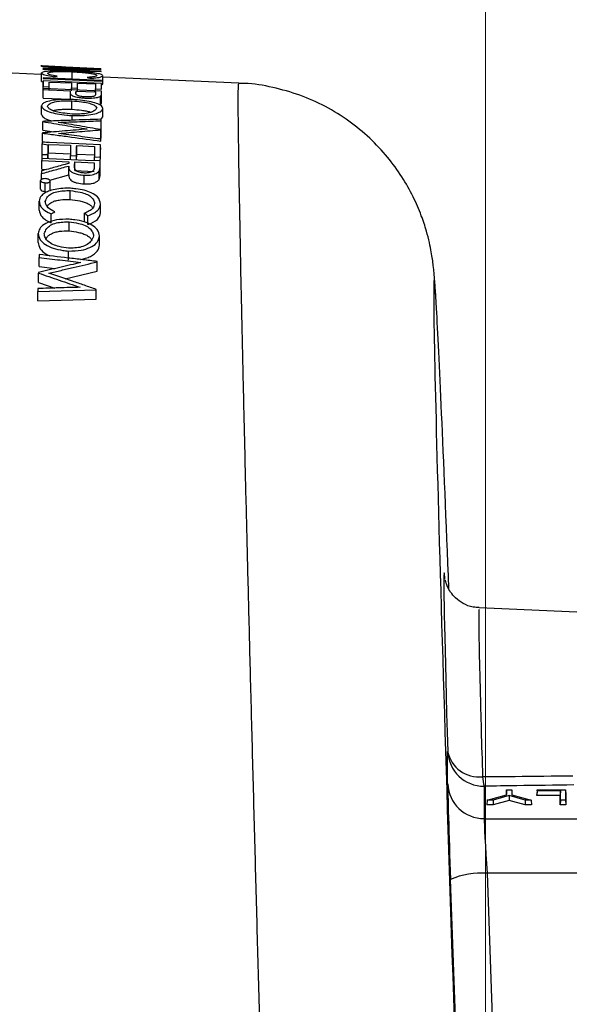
# Model space of a CAD drawing. Header units: inches. Extents: x 0.6 to 16.3, y 0.2 to 11.5.
# Tile 13 of 30: x 12.85 to 13.414, y 6.273 to 7.284. Entities that reach past the tile are written whole.
import ezdxf

# ---------------------------------------------------------------- set-up
doc = ezdxf.new("R2010")
doc.units = ezdxf.units.IN
doc.header["$MEASUREMENT"] = 0
doc.styles.add('SLDTEXTSTYLE0', font='TXT', dxfattribs={"width": 0.75})
doc.dimstyles.new('SLDDIMSTYLE3', dxfattribs={"dimtxt": 0.137795, "dimasz": 0.14, "dimexe": 0, "dimexo": 0.0625, "dimgap": 0.034449, "dimtad": 0, "dimdec": 1, "dimlfac": 2, "dimrnd": 1e-09, "dimzin": 12, "dimdsep": 46, "dimtxsty": 'SLDTEXTSTYLE0', "dimblk1": 'CLOSED', "dimblk2": 'CLOSED', "dimsah": 1, "dimcen": 0.09, "dimadec": 0, "dimazin": 3, "dimtfac": 1, "dimtdec": 1, "dimtofl": 0, "dimtmove": 0, "dimatfit": 3, "dimldrblk": 'CLOSED', "dimfxl": 0, "dimfrac": 2, "dimtolj": 1, "dimtzin": 12, "dimarcsym": 0})

# ---------------------------------------------------------------- blocks, each defined once
blk = doc.blocks.new('_Closed')
at = {"color": 0, "linetype": 'ByBlock', "lineweight": -2}
for p, q in [((-1, 0.166667), (0, 0)), ((-1, 0.166667), (-1, -0.166667)), ((0, 0), (-1, -0.166667)), ((0, 0), (-1, 0))]:
    blk.add_line(p, q, dxfattribs=at)
blk = doc.blocks.new('_D_9')
at = {"color": 7, "linetype": 'Continuous', "lineweight": 0}
for p, q in [((11.2277, 8.7373), (11.1858, 8.7373)), ((11.1858, 8.7373), (11.1858, 8.5185)), ((11.5332, 8.7373), (11.5752, 8.7373)), ((11.5752, 8.7373), (11.5752, 8.5185)), ((10.0544, 6.3474), (10.0544, 8.5782)), ((14.3026, 5.8299), (14.3026, 8.5782)), ((10.0544, 8.5388), (11.0649, 8.5388)), ((14.3026, 8.5388), (11.696, 8.5388)), ((11.1858, 8.5185), (11.2277, 8.5185)), ((11.5752, 8.5185), (11.5332, 8.5185))]:
    blk.add_line(p, q, dxfattribs=at)
at = {"color": 7, "linetype": 'Continuous', "lineweight": 18, "xscale": 0.14, "yscale": 0.14, "rotation": 180.0000000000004}
blk.add_blockref('_Closed', (10.0544, 8.5388, -0.2228), dxfattribs=at)
at = {"color": 7, "linetype": 'Continuous', "lineweight": 18, "xscale": 0.14, "yscale": 0.14}
blk.add_blockref('_Closed', (14.3026, 8.5388, -0.2228), dxfattribs=at)
at = {"color": 7, "linetype": 'Continuous', "lineweight": 18, "char_height": 0.1378, "attachment_point": 1, "style": 'SLDTEXTSTYLE0'}
for s, insert in [('216', (11.2277, 8.6962)), ('8.5', (11.2532, 8.49))]:
    blk.add_mtext(s, dxfattribs=dict(at, insert=insert))
blk = doc.blocks.new('_D_11')
at = {"color": 7, "linetype": 'Continuous', "lineweight": 0}
for p, q in [((12.5758, 7.9734), (12.5338, 7.9734)), ((12.5338, 7.9734), (12.5338, 7.7546)), ((12.7794, 7.9734), (12.8214, 7.9734)), ((12.8214, 7.9734), (12.8214, 7.7546)), ((12.1654, 7.4566), (12.1654, 7.8143)), ((13.3284, 5.9614), (13.3284, 7.8143)), ((12.1654, 7.7749), (12.413, 7.7749)), ((13.3284, 7.7749), (12.9423, 7.7749)), ((12.5338, 7.7546), (12.5758, 7.7546)), ((12.8214, 7.7546), (12.7794, 7.7546))]:
    blk.add_line(p, q, dxfattribs=at)
at = {"color": 7, "linetype": 'Continuous', "lineweight": 18, "xscale": 0.14, "yscale": 0.14, "rotation": 180.0000000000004}
blk.add_blockref('_Closed', (12.1654, 7.7749, -0.2228), dxfattribs=at)
at = {"color": 7, "linetype": 'Continuous', "lineweight": 18, "xscale": 0.14, "yscale": 0.14}
blk.add_blockref('_Closed', (13.3284, 7.7749, -0.2228), dxfattribs=at)
at = {"color": 7, "linetype": 'Continuous', "lineweight": 18, "char_height": 0.1378, "attachment_point": 1, "style": 'SLDTEXTSTYLE0'}
for s, insert in [('59', (12.5758, 7.9322)), ('2.3', (12.5503, 7.7261))]:
    blk.add_mtext(s, dxfattribs=dict(at, insert=insert))

msp = doc.modelspace()

# ---------------------------------------------------------------- linework, layer by layer
at = {"color": 7, "linetype": 'Continuous', "lineweight": 25}
for p, q in [((12.873, 7.2365), (12.8716, 7.2365)), ((12.8792, 7.2362), (12.873, 7.2365)), ((12.897, 7.2352), (12.9332, 7.2336)), ((12.8971, 7.2354), (12.933, 7.2338)), ((12.9332, 7.2337), (12.8973, 7.2353)), ((12.8716, 7.2278), (12.8141, 7.2303)), ((12.8722, 7.2206), (12.8722, 7.2293)), ((12.9338, 7.2217), (12.8739, 7.2243)), ((12.8739, 7.2235), (12.9338, 7.221)), ((12.9036, 7.2219), (12.9036, 7.2306)), ((12.9353, 7.2179), (12.9353, 7.2265)), ((13.0749, 7.2189), (12.9353, 7.225)), ((12.8722, 7.2206), (12.8739, 7.2197)), ((12.8739, 7.2126), (12.8739, 7.2212)), ((12.9338, 7.2186), (12.8739, 7.2212)), ((12.8739, 7.2157), (12.8739, 7.2149)), ((12.8739, 7.2153), (12.88, 7.215)), ((12.9338, 7.2106), (12.8739, 7.2132)), ((12.8739, 7.2122), (12.9015, 7.211)), ((12.8739, 7.2035), (12.8739, 7.2122)), ((12.88, 7.22), (12.9031, 7.2191)), ((12.88, 7.2114), (12.88, 7.22)), ((12.9031, 7.214), (12.9092, 7.2138)), ((12.9031, 7.211), (12.9031, 7.214)), ((12.9092, 7.2188), (12.9277, 7.218)), ((12.9092, 7.2102), (12.9092, 7.2188)), ((12.9277, 7.213), (12.9338, 7.2127)), ((12.9277, 7.2094), (12.9277, 7.213)), ((12.9338, 7.2172), (12.9353, 7.2179)), ((12.8739, 7.2035), (12.9015, 7.2023)), ((12.9015, 7.2098), (12.9015, 7.202)), ((12.9077, 7.2107), (12.9277, 7.2098)), ((12.9077, 7.2082), (12.9077, 7.2107)), ((12.9329, 7.1968), (12.9329, 7.2054)), ((12.9338, 7.202), (12.9338, 7.2106)), ((12.9338, 7.1996), (12.9338, 7.2083)), ((12.9338, 7.1996), (12.9338, 7.202)), ((12.8722, 7.1868), (12.8722, 7.1955)), ((12.9035, 7.1921), (12.9035, 7.2007)), ((12.9352, 7.1842), (12.9352, 7.1929)), ((12.9036, 7.1808), (12.9036, 7.1856)), ((12.9332, 7.1815), (12.9352, 7.1842)), ((12.8734, 7.1707), (12.8734, 7.1794)), ((12.8734, 7.1707), (12.8848, 7.1688)), ((12.9306, 7.1714), (12.9334, 7.1715)), ((12.9332, 7.1622), (12.9332, 7.1709)), ((12.9333, 7.1624), (12.9333, 7.1711)), ((12.9334, 7.1715), (12.9334, 7.1802)), ((12.9334, 7.1715), (12.9335, 7.1731)), ((12.8732, 7.1588), (12.8732, 7.1675)), ((12.9301, 7.1619), (12.9332, 7.1622)), ((12.9332, 7.1622), (12.9333, 7.1624)), ((12.873, 7.1582), (12.8729, 7.1565)), ((12.8729, 7.1565), (12.8791, 7.1555)), ((12.8732, 7.1588), (12.8794, 7.1579)), ((12.8791, 7.156), (12.9021, 7.155)), ((12.8791, 7.1555), (12.8791, 7.156)), ((12.8791, 7.1472), (12.8791, 7.156)), ((12.9083, 7.1547), (12.9267, 7.1539)), ((12.9083, 7.1459), (12.9083, 7.1547)), ((12.9329, 7.1468), (12.9329, 7.1556)), ((12.933, 7.1506), (12.933, 7.1525)), ((12.8727, 7.1454), (12.8775, 7.1454)), ((12.8727, 7.1412), (12.8727, 7.1454)), ((12.8788, 7.1456), (12.8775, 7.1454)), ((12.8775, 7.1454), (12.8788, 7.1454)), ((12.8788, 7.1454), (12.8788, 7.1456)), ((12.8788, 7.1412), (12.8788, 7.1454)), ((12.8789, 7.1412), (12.8791, 7.1472)), ((12.8791, 7.1472), (12.9021, 7.1462)), ((12.9019, 7.1444), (12.908, 7.1441)), ((12.9019, 7.1402), (12.9019, 7.1444)), ((12.908, 7.1399), (12.908, 7.1441)), ((12.9081, 7.1399), (12.9083, 7.1459)), ((12.9083, 7.1459), (12.9267, 7.1451)), ((12.9265, 7.1433), (12.9326, 7.143)), ((12.9265, 7.1391), (12.9265, 7.1433)), ((12.9326, 7.1342), (12.9329, 7.1468)), ((12.8725, 7.1305), (12.8725, 7.1394)), ((12.8725, 7.1305), (12.877, 7.1303)), ((12.9001, 7.1248), (12.9001, 7.1337)), ((12.9063, 7.1379), (12.9263, 7.137)), ((12.9063, 7.129), (12.9063, 7.1379)), ((12.9324, 7.1252), (12.9324, 7.1341)), ((12.9325, 7.13), (12.9325, 7.1389)), ((12.8722, 7.1199), (12.8722, 7.1259)), ((12.8806, 7.1193), (12.9001, 7.1248)), ((12.9063, 7.129), (12.9263, 7.1281)), ((12.9161, 7.1153), (12.9161, 7.1242)), ((12.9314, 7.1197), (12.9314, 7.1286)), ((12.9324, 7.1252), (12.9325, 7.13)), ((12.8712, 7.1099), (12.8712, 7.1188)), ((12.8761, 7.1075), (12.8761, 7.1164)), ((12.8812, 7.1094), (12.8812, 7.1184)), ((12.9016, 7.0995), (12.9016, 7.1085)), ((12.8698, 7.0884), (12.8698, 7.0975)), ((12.9328, 7.0856), (12.9328, 7.0947)), ((12.882, 7.0753), (12.882, 7.0845)), ((12.9164, 7.0761), (12.9164, 7.0852)), ((12.9199, 7.0736), (12.9199, 7.0827)), ((12.9005, 7.0672), (12.9005, 7.0764)), ((12.8688, 7.0552), (12.8688, 7.0645)), ((12.9318, 7.0526), (12.9318, 7.0619)), ((12.8696, 7.0304), (12.8696, 7.0398)), ((12.8998, 7.037), (12.8998, 7.0464)), ((12.8696, 7.0304), (12.886, 7.0284)), ((12.9294, 7.0258), (12.9294, 7.0352)), ((12.9295, 7.0262), (12.9295, 7.0357)), ((12.8691, 7.0142), (12.8691, 7.0237)), ((12.8964, 7.018), (12.9294, 7.0258)), ((12.9294, 7.0258), (12.9295, 7.0262)), ((12.8691, 7.0142), (12.886, 7.0084)), ((12.8684, 7.0047), (12.9285, 7.0066)), ((12.8684, 6.9951), (12.8684, 7.0047)), ((12.9285, 6.9974), (12.9285, 7.007)), ((12.9285, 6.997), (12.9285, 7.0066)), ((12.8684, 6.9951), (12.9285, 6.997)), ((12.9285, 6.997), (12.9285, 6.9974)), ((13.5145, 6.6715), (13.3219, 6.6799)), ((13.2894, 6.499), (13.2894, 6.5324)), ((13.3269, 6.4967), (13.3269, 6.4633)), ((13.3301, 6.4824), (13.35, 6.4879)), ((13.3526, 6.487), (13.3361, 6.4824)), ((13.35, 6.493), (13.3498, 6.4881)), ((13.3498, 6.4879), (13.3498, 6.4881)), ((13.35, 6.4879), (13.35, 6.493)), ((13.35, 6.493), (13.3553, 6.493)), ((13.3526, 6.487), (13.3526, 6.482)), ((13.3692, 6.4824), (13.3526, 6.487)), ((13.3553, 6.493), (13.3553, 6.4879)), ((13.3553, 6.493), (13.3555, 6.4881)), ((13.3553, 6.4879), (13.3752, 6.4824)), ((13.3555, 6.4881), (13.3555, 6.4879)), ((13.3813, 6.493), (13.3811, 6.4881)), ((13.3813, 6.492), (13.3811, 6.487)), ((13.3811, 6.487), (13.3811, 6.4881)), ((13.4051, 6.487), (13.3811, 6.487)), ((13.3813, 6.492), (13.3813, 6.493)), ((13.3813, 6.493), (13.4106, 6.493)), ((13.4053, 6.492), (13.3813, 6.492)), ((13.4053, 6.492), (13.4051, 6.487)), ((13.4051, 6.4774), (13.4051, 6.487)), ((13.4053, 6.4824), (13.4053, 6.492)), ((13.4106, 6.493), (13.4106, 6.4824)), ((13.4106, 6.493), (13.4107, 6.4881)), ((13.4107, 6.4881), (13.4107, 6.4774)), ((13.3301, 6.4824), (13.3298, 6.4774)), ((13.3362, 6.4774), (13.3298, 6.4774)), ((13.3361, 6.4824), (13.3301, 6.4824)), ((13.3361, 6.4824), (13.3362, 6.4774)), ((13.3526, 6.482), (13.3362, 6.4774)), ((13.3691, 6.4774), (13.3526, 6.482)), ((13.3692, 6.4824), (13.3691, 6.4774)), ((13.3755, 6.4774), (13.3691, 6.4774)), ((13.3752, 6.4824), (13.3692, 6.4824)), ((13.3752, 6.4824), (13.3755, 6.4774)), ((13.4053, 6.4824), (13.4051, 6.4774)), ((13.4107, 6.4774), (13.4051, 6.4774)), ((13.4106, 6.4824), (13.4053, 6.4824)), ((13.4106, 6.4824), (13.4107, 6.4774)), ((13.3269, 6.4633), (14.0674, 6.4633)), ((13.3299, 6.4072), (13.3357, 6.2414)), ((14.0674, 6.4072), (13.3299, 6.4072)), ((13.2982, 6.235), (13.2924, 6.4008))]:
    msp.add_line(p, q, dxfattribs=at)
at = {"color": 7, "linetype": 'Continuous', "lineweight": 25, "flags": 128}
for points in [[(12.9333, 7.2332), (12.9183, 7.2338), (12.9033, 7.2345), (12.8884, 7.2351), (12.8734, 7.2358)], [(12.8734, 7.2356), (12.8852, 7.2351), (12.8969, 7.2346), (12.9087, 7.234), (12.9205, 7.2335)], [(12.8736, 7.2333), (12.8886, 7.2326), (12.9036, 7.232), (12.9186, 7.2313), (12.9336, 7.2307)], [(12.9335, 7.2311), (12.9217, 7.2316), (12.9099, 7.2321), (12.8982, 7.2326), (12.8864, 7.2331)], [(12.9329, 7.1556), (12.9179, 7.1562), (12.9029, 7.1569), (12.873, 7.1582)], [(12.9325, 7.1389), (12.9175, 7.1395), (12.9025, 7.1402), (12.8726, 7.1415)], [(12.8725, 7.1394), (12.8794, 7.1391), (12.8864, 7.1388), (12.9002, 7.1381)]]:
    msp.add_lwpolyline(points, dxfattribs=at)
at = {"color": 7, "linetype": 'Continuous', "lineweight": 25}
for centre, radius, start, end in [((13.3267, 6.5339), 0.0372, 182.4505, 270.4047), ((13.3217, 6.5392), 0.033, 192.0337, 276.2594), ((13.3669, 6.5084), 0.0417, 182.7059, 196.3335), ((13.3267, 6.5006), 0.0372, 182.4505, 270.4047), ((13.3233, 6.3333), 0.0742, 84.8983, 114.5728)]:
    msp.add_arc(centre, radius, start, end, dxfattribs=at)
at = {"color": 8, "linetype": 'Continuous', "lineweight": 25}
for centre, major_axis, start_param, end_param in [((13.3086, 6.0566), (-0.033, 0.9597), 6.037293, 6.492461), ((13.3089, 6.0476), (-0.023, 0.6684), 6.253059, 6.336504)]:
    msp.add_ellipse(centre, major_axis=major_axis, ratio=0.005984, start_param=start_param, end_param=end_param, dxfattribs=at)
at = {"color": 7, "linetype": 'Continuous', "lineweight": 25}
for centre, major_axis, ratio, start_param, end_param in [((13.3086, 6.0566), (-0.033, 0.9597), 0.005984, 0.209276, 1.752177), ((13.3086, 6.0566), (-0.033, 0.9597), 0.005984, 5.446232, 6.037293), ((13.3089, 6.0476), (-0.023, 0.6684), 0.005984, 6.143105, 6.253059), ((13.3089, 6.0476), (-0.023, 0.6684), 0.005984, 0.053318, 0.759306), ((13.2925, 6.4128), (-0.003, 0.0875), 0.005984, 0.172219, 1.708109), ((13.33, 6.4141), (-0.003, 0.05), 0.010447, 0.171796, 1.707686)]:
    msp.add_ellipse(centre, major_axis=major_axis, ratio=ratio, start_param=start_param, end_param=end_param, dxfattribs=at)
for points, knots in [([(12.8716, 7.2365), (12.8719, 7.2365), (12.8724, 7.2364), (12.8758, 7.2362), (12.8804, 7.236), (12.8877, 7.2356), (12.8936, 7.2353), (12.897, 7.2352)], [0, 0, 0, 0, 0.2138174, 0.3608374, 0.5069851, 0.7124923, 1, 1, 1, 1]), ([(12.8734, 7.2358), (12.8734, 7.2358), (12.8734, 7.2357), (12.8734, 7.2357), (12.8734, 7.2356), (12.8734, 7.2356)], [0, 0, 0, 0, 0.250036, 0.500071, 1, 1, 1, 1]), ([(12.9205, 7.2335), (12.9166, 7.2336), (12.9088, 7.2336), (12.8931, 7.2336), (12.8814, 7.2335), (12.8736, 7.2334)], [0, 0, 0, 0, 0.250021, 0.500042, 1, 1, 1, 1]), ([(12.8736, 7.2334), (12.8736, 7.2334), (12.8736, 7.2334), (12.8736, 7.2333), (12.8736, 7.2333), (12.8736, 7.2333)], [0, 0, 0, 0, 0.250019, 0.500037, 1, 1, 1, 1]), ([(12.8778, 7.2363), (12.878, 7.2363), (12.8784, 7.2363), (12.8812, 7.2361), (12.8847, 7.236), (12.8875, 7.2358), (12.8891, 7.2358)], [0, 0, 0, 0, 0.368063, 0.526608, 0.739943, 1, 1, 1, 1]), ([(12.888, 7.2357), (12.8865, 7.2358), (12.884, 7.2359), (12.8809, 7.236), (12.8788, 7.2362), (12.8782, 7.2362), (12.8778, 7.2363)], [0, 0, 0, 0, 0.269676, 0.456345, 0.644276, 1, 1, 1, 1]), ([(12.904, 7.231), (12.902, 7.2311), (12.8972, 7.2313), (12.8897, 7.2314), (12.885, 7.2313), (12.8826, 7.2313)], [0, 0, 0, 0, 0.253095, 0.62738, 1, 1, 1, 1]), ([(12.8864, 7.2331), (12.8903, 7.2332), (12.8981, 7.2333), (12.9138, 7.2333), (12.9255, 7.2332), (12.9333, 7.2331)], [0, 0, 0, 0, 0.250022, 0.500044, 1, 1, 1, 1]), ([(12.8973, 7.2353), (12.8965, 7.2353), (12.8949, 7.2354), (12.8918, 7.2355), (12.8895, 7.2356), (12.888, 7.2357)], [0, 0, 0, 0, 0.250298, 0.500656, 1, 1, 1, 1]), ([(12.8891, 7.2358), (12.8898, 7.2357), (12.8911, 7.2357), (12.8937, 7.2356), (12.8957, 7.2355), (12.8971, 7.2354)], [0, 0, 0, 0, 0.250081, 0.500178, 1, 1, 1, 1]), ([(12.9332, 7.2336), (12.9332, 7.2336), (12.9332, 7.2336), (12.9332, 7.2337), (12.9332, 7.2337), (12.9332, 7.2337)], [0, 0, 0, 0, 0.250045, 0.500091, 1, 1, 1, 1]), ([(12.9333, 7.2331), (12.9333, 7.2331), (12.9333, 7.2331), (12.9333, 7.2332), (12.9333, 7.2332), (12.9333, 7.2332)], [0, 0, 0, 0, 0.250036, 0.500072, 1, 1, 1, 1]), ([(12.8826, 7.2313), (12.8811, 7.2312), (12.8779, 7.231), (12.8731, 7.2305), (12.8726, 7.2297), (12.8722, 7.2293)], [0, 0, 0, 0, 0.253359, 0.508857, 1, 1, 1, 1]), ([(12.8722, 7.2293), (12.8725, 7.229), (12.8729, 7.2284), (12.8755, 7.2272), (12.8807, 7.2263), (12.8841, 7.2257), (12.8849, 7.2255)], [0, 0, 0, 0, 0.253642, 0.509703, 0.889714, 1, 1, 1, 1]), ([(12.8739, 7.2243), (12.8739, 7.2243), (12.8739, 7.2241), (12.8739, 7.2239), (12.8739, 7.2237), (12.8739, 7.2235)], [0, 0, 0, 0, 0.250002, 0.500004, 1, 1, 1, 1]), ([(12.8784, 7.229), (12.8789, 7.2293), (12.8799, 7.23), (12.8837, 7.2306), (12.8895, 7.2309), (12.8965, 7.2308), (12.9012, 7.2307), (12.9036, 7.2306)], [0, 0, 0, 0, 0.260228, 0.455232, 0.651554, 0.826774, 1, 1, 1, 1]), ([(12.8884, 7.226), (12.8856, 7.2265), (12.8813, 7.2272), (12.8792, 7.2283), (12.8787, 7.2287), (12.8784, 7.229)], [0, 0, 0, 0, 0.4860693, 0.7388453, 1, 1, 1, 1]), ([(12.8849, 7.2255), (12.8852, 7.2256), (12.8858, 7.2257), (12.887, 7.2258), (12.8878, 7.2259), (12.8884, 7.226)], [0, 0, 0, 0, 0.250014, 0.500028, 1, 1, 1, 1]), ([(12.9036, 7.2306), (12.9071, 7.2304), (12.913, 7.23), (12.9206, 7.2293), (12.9253, 7.2286), (12.9282, 7.2277), (12.9288, 7.2272), (12.9291, 7.2268)], [0, 0, 0, 0, 0.265238, 0.441686, 0.618989, 0.790998, 1, 1, 1, 1]), ([(12.9353, 7.2265), (12.9348, 7.227), (12.9341, 7.2279), (12.9274, 7.2292), (12.9193, 7.2301), (12.9108, 7.2307), (12.9058, 7.2309), (12.904, 7.231)], [0, 0, 0, 0, 0.268944, 0.483557, 0.698015, 0.891281, 1, 1, 1, 1]), ([(12.9291, 7.2268), (12.9288, 7.2264), (12.9283, 7.2257), (12.9236, 7.2251), (12.9207, 7.2248), (12.9192, 7.2247)], [0, 0, 0, 0, 0.4759855, 0.7331932, 1, 1, 1, 1]), ([(12.9192, 7.2247), (12.9195, 7.2246), (12.9201, 7.2245), (12.9213, 7.2242), (12.9222, 7.224), (12.9228, 7.2239)], [0, 0, 0, 0, 0.250011, 0.500021, 1, 1, 1, 1]), ([(12.9228, 7.2239), (12.9246, 7.2241), (12.9284, 7.2243), (12.9334, 7.2251), (12.9346, 7.2259), (12.9351, 7.2264), (12.9353, 7.2265)], [0, 0, 0, 0, 0.253704, 0.509902, 0.884601, 1, 1, 1, 1]), ([(12.9336, 7.2307), (12.9336, 7.2307), (12.9335, 7.2308), (12.9335, 7.2309), (12.9335, 7.231), (12.9335, 7.2311)], [0, 0, 0, 0, 0.25002, 0.50004, 1, 1, 1, 1]), ([(12.9338, 7.221), (12.9338, 7.221), (12.9338, 7.2212), (12.9338, 7.2214), (12.9338, 7.2216), (12.9338, 7.2217)], [0, 0, 0, 0, 0.250002, 0.500004, 1, 1, 1, 1]), ([(12.8739, 7.2212), (12.8739, 7.2207), (12.8739, 7.2198), (12.8739, 7.2179), (12.8739, 7.2163), (12.8739, 7.2153)], [0, 0, 0, 0, 0.250029, 0.500058, 1, 1, 1, 1]), ([(12.8739, 7.2132), (12.8739, 7.2131), (12.8739, 7.213), (12.8739, 7.2126), (12.8739, 7.2123), (12.8739, 7.2122)], [0, 0, 0, 0, 0.250002, 0.500004, 1, 1, 1, 1]), ([(12.88, 7.215), (12.88, 7.2155), (12.88, 7.2164), (12.88, 7.2181), (12.88, 7.2193), (12.88, 7.22)], [0, 0, 0, 0, 0.25002, 0.500041, 1, 1, 1, 1]), ([(12.9031, 7.2191), (12.9031, 7.2187), (12.9031, 7.2179), (12.9031, 7.2162), (12.9031, 7.2149), (12.9031, 7.214)], [0, 0, 0, 0, 0.25002, 0.500041, 1, 1, 1, 1]), ([(12.9092, 7.2138), (12.9092, 7.2142), (12.9092, 7.2151), (12.9092, 7.2168), (12.9092, 7.218), (12.9092, 7.2188)], [0, 0, 0, 0, 0.25002, 0.500041, 1, 1, 1, 1]), ([(12.9277, 7.218), (12.9277, 7.2176), (12.9277, 7.2168), (12.9277, 7.2152), (12.9277, 7.2139), (12.9277, 7.213)], [0, 0, 0, 0, 0.25002, 0.500041, 1, 1, 1, 1]), ([(12.9338, 7.2127), (12.9338, 7.2132), (12.9338, 7.2143), (12.9338, 7.2163), (12.9338, 7.2177), (12.9338, 7.2186)], [0, 0, 0, 0, 0.2500289, 0.5000578, 1, 1, 1, 1]), ([(13.2777, 6.9921), (13.2776, 6.9947), (13.277, 7.0039), (13.2764, 7.0134), (13.2756, 7.0229), (13.2749, 7.0301), (13.274, 7.0371), (13.2728, 7.0449), (13.2708, 7.0549), (13.2676, 7.0678), (13.2622, 7.0839), (13.2541, 7.1029), (13.2426, 7.1232), (13.2277, 7.1435), (13.2095, 7.1629), (13.1881, 7.1805), (13.164, 7.1954), (13.1377, 7.2071), (13.1098, 7.2149), (13.0886, 7.2187), (13.0768, 7.2186), (13.0749, 7.2185)], [0, 0, 0, 0, 0.056732, 0.201995, 0.288127, 0.343856, 0.380024, 0.408666, 0.436354, 0.465356, 0.501, 0.544761, 0.592642, 0.643789, 0.697951, 0.754169, 0.811681, 0.869991, 0.928791, 0.987882, 1, 1, 1, 1]), ([(12.9035, 7.202), (12.8992, 7.2021), (12.8914, 7.2022), (12.8819, 7.201), (12.8751, 7.1993), (12.8729, 7.1973), (12.8724, 7.196), (12.8722, 7.1955)], [0, 0, 0, 0, 0.256957, 0.472685, 0.68751, 0.892421, 1, 1, 1, 1]), ([(12.9015, 7.211), (12.9015, 7.2109), (12.9015, 7.2107), (12.9015, 7.2105), (12.9015, 7.2102), (12.9015, 7.2101)], [0, 0, 0, 0, 0.250002, 0.500005, 1, 1, 1, 1]), ([(12.9015, 7.2101), (12.9015, 7.2098), (12.9015, 7.2093), (12.9017, 7.2082), (12.9022, 7.2074), (12.9025, 7.2068)], [0, 0, 0, 0, 0.250169, 0.500403, 1, 1, 1, 1]), ([(12.9025, 7.2068), (12.9034, 7.2062), (12.9047, 7.2054), (12.909, 7.2044), (12.9132, 7.2039), (12.9162, 7.2036), (12.9177, 7.2035)], [0, 0, 0, 0, 0.380716, 0.546536, 0.789448, 1, 1, 1, 1]), ([(12.9352, 7.1929), (12.9347, 7.194), (12.9339, 7.1961), (12.9273, 7.1987), (12.9192, 7.2006), (12.9107, 7.2015), (12.9054, 7.2019), (12.9035, 7.202)], [0, 0, 0, 0, 0.260647, 0.469704, 0.678055, 0.88224, 1, 1, 1, 1]), ([(12.9075, 7.2085), (12.9076, 7.2087), (12.9076, 7.2091), (12.9076, 7.2098), (12.9077, 7.2103), (12.9077, 7.2107)], [0, 0, 0, 0, 0.250005, 0.50001, 1, 1, 1, 1]), ([(12.9177, 7.2047), (12.9163, 7.2048), (12.914, 7.205), (12.9112, 7.2055), (12.9093, 7.2061), (12.9074, 7.2071), (12.9075, 7.208), (12.9075, 7.2085)], [0, 0, 0, 0, 0.194784, 0.327024, 0.458464, 0.615719, 1, 1, 1, 1]), ([(12.9277, 7.2076), (12.9277, 7.2072), (12.9277, 7.2065), (12.9266, 7.2056), (12.9247, 7.205), (12.9221, 7.2047), (12.9196, 7.2047), (12.918, 7.2047), (12.9177, 7.2047)], [0, 0, 0, 0, 0.2839, 0.478584, 0.637293, 0.769514, 0.950084, 1, 1, 1, 1]), ([(12.9177, 7.2035), (12.9204, 7.2035), (12.9244, 7.2034), (12.9295, 7.2041), (12.9314, 7.2048), (12.9327, 7.2053), (12.9329, 7.2054)], [0, 0, 0, 0, 0.393724, 0.571209, 0.93062, 1, 1, 1, 1]), ([(12.9277, 7.2098), (12.9277, 7.2097), (12.9277, 7.2093), (12.9277, 7.2085), (12.9277, 7.208), (12.9277, 7.2076)], [0, 0, 0, 0, 0.2500053, 0.5000106, 1, 1, 1, 1]), ([(12.9329, 7.2054), (12.933, 7.2057), (12.9334, 7.2061), (12.9338, 7.2071), (12.9338, 7.2078), (12.9338, 7.2083)], [0, 0, 0, 0, 0.250217, 0.500518, 1, 1, 1, 1]), ([(12.9338, 7.2083), (12.9338, 7.2085), (12.9338, 7.2089), (12.9338, 7.2097), (12.9338, 7.2103), (12.9338, 7.2106)], [0, 0, 0, 0, 0.250005, 0.50001, 1, 1, 1, 1]), ([(12.8722, 7.1955), (12.8726, 7.1944), (12.8733, 7.1923), (12.8798, 7.1894), (12.8879, 7.1871), (12.8966, 7.1861), (12.9017, 7.1857), (12.9036, 7.1856)], [0, 0, 0, 0, 0.25358, 0.468771, 0.682958, 0.889179, 1, 1, 1, 1]), ([(12.8783, 7.1953), (12.879, 7.1962), (12.8802, 7.1977), (12.8843, 7.1995), (12.8902, 7.2005), (12.897, 7.2008), (12.9014, 7.2007), (12.9035, 7.2007)], [0, 0, 0, 0, 0.274025, 0.468253, 0.663554, 0.842149, 1, 1, 1, 1]), ([(12.9036, 7.1871), (12.9003, 7.1874), (12.8946, 7.188), (12.887, 7.1893), (12.8821, 7.1911), (12.8792, 7.1932), (12.8786, 7.1945), (12.8783, 7.1953)], [0, 0, 0, 0, 0.246109, 0.431084, 0.617369, 0.789136, 1, 1, 1, 1]), ([(12.8841, 7.1906), (12.8846, 7.1907), (12.886, 7.1912), (12.8892, 7.1917), (12.8952, 7.1922), (12.9002, 7.1921), (12.9035, 7.1921)], [0, 0, 0, 0, 0.109861, 0.334459, 0.556853, 1, 1, 1, 1]), ([(12.9035, 7.2007), (12.9069, 7.2004), (12.9127, 7.1999), (12.9203, 7.1986), (12.9253, 7.197), (12.9281, 7.1951), (12.9287, 7.1938), (12.929, 7.1931)], [0, 0, 0, 0, 0.253597, 0.440204, 0.62796, 0.804141, 1, 1, 1, 1]), ([(12.9035, 7.1921), (12.9068, 7.1918), (12.9118, 7.1913), (12.918, 7.1904), (12.9214, 7.1896), (12.9228, 7.1891), (12.9231, 7.1889)], [0, 0, 0, 0, 0.454831, 0.682183, 0.909447, 1, 1, 1, 1]), ([(12.929, 7.1931), (12.9283, 7.1922), (12.9271, 7.1906), (12.9229, 7.1886), (12.917, 7.1874), (12.9101, 7.187), (12.9057, 7.1871), (12.9036, 7.1871)], [0, 0, 0, 0, 0.2748428, 0.4698821, 0.66602, 0.8445651, 1, 1, 1, 1]), ([(12.9036, 7.1856), (12.9079, 7.1855), (12.9158, 7.1854), (12.9253, 7.1868), (12.9321, 7.1888), (12.9344, 7.1911), (12.935, 7.1924), (12.9352, 7.1929)], [0, 0, 0, 0, 0.256778, 0.468552, 0.67941, 0.883457, 1, 1, 1, 1]), ([(12.9329, 7.1968), (12.9332, 7.1973), (12.9338, 7.1982), (12.9338, 7.1992), (12.9338, 7.1996)], [0, 0, 0, 0, 0.500071, 1, 1, 1, 1]), ([(12.8722, 7.1868), (12.8725, 7.1857), (12.8731, 7.184), (12.8772, 7.1819), (12.8801, 7.1807), (12.8823, 7.1801), (12.8828, 7.18)], [0, 0, 0, 0, 0.461395, 0.692779, 0.924163, 1, 1, 1, 1]), ([(12.9335, 7.1818), (12.9235, 7.1815), (12.9084, 7.1809), (12.8884, 7.1802), (12.8784, 7.1798), (12.8734, 7.1796)], [0, 0, 0, 0, 0.499999, 0.75, 1, 1, 1, 1]), ([(12.9334, 7.1802), (12.9334, 7.1803), (12.9334, 7.1806), (12.9334, 7.1811), (12.9335, 7.1815), (12.9335, 7.1818)], [0, 0, 0, 0, 0.250031, 0.500062, 1, 1, 1, 1]), ([(12.9192, 7.1717), (12.9153, 7.1714), (12.9077, 7.1707), (12.8923, 7.1694), (12.8809, 7.1684), (12.8732, 7.1678)], [0, 0, 0, 0, 0.250002, 0.500005, 1, 1, 1, 1]), ([(12.8734, 7.1796), (12.8734, 7.1796), (12.8734, 7.1796), (12.8734, 7.1795), (12.8734, 7.1794), (12.8734, 7.1794)], [0, 0, 0, 0, 0.250035, 0.50007, 1, 1, 1, 1]), ([(12.8734, 7.1794), (12.8772, 7.1788), (12.8849, 7.1775), (12.9001, 7.1749), (12.9115, 7.173), (12.9192, 7.1717)], [0, 0, 0, 0, 0.25001, 0.500021, 1, 1, 1, 1]), ([(12.8894, 7.1785), (12.8931, 7.1787), (12.9004, 7.179), (12.9151, 7.1795), (12.9261, 7.1799), (12.9334, 7.1802)], [0, 0, 0, 0, 0.250012, 0.500025, 1, 1, 1, 1]), ([(12.9333, 7.1711), (12.9296, 7.1718), (12.9223, 7.173), (12.9077, 7.1755), (12.8967, 7.1773), (12.8894, 7.1785)], [0, 0, 0, 0, 0.25001, 0.50002, 1, 1, 1, 1]), ([(12.8895, 7.1672), (12.8931, 7.1675), (12.9004, 7.1681), (12.915, 7.1694), (12.926, 7.1703), (12.9332, 7.1709)], [0, 0, 0, 0, 0.250002, 0.500004, 1, 1, 1, 1]), ([(12.9332, 7.1709), (12.9332, 7.1709), (12.9332, 7.171), (12.9333, 7.171), (12.9333, 7.1711), (12.9333, 7.1711)], [0, 0, 0, 0, 0.250044, 0.500088, 1, 1, 1, 1]), ([(12.8732, 7.1678), (12.8732, 7.1677), (12.8732, 7.1677), (12.8732, 7.1676), (12.8732, 7.1676), (12.8732, 7.1675)], [0, 0, 0, 0, 0.250054, 0.500107, 1, 1, 1, 1]), ([(12.8732, 7.1675), (12.8782, 7.1668), (12.8881, 7.1655), (12.9081, 7.1628), (12.923, 7.1607), (12.933, 7.1594)], [0, 0, 0, 0, 0.250028, 0.500056, 1, 1, 1, 1]), ([(12.933, 7.1613), (12.9294, 7.1618), (12.9221, 7.1628), (12.9076, 7.1647), (12.8967, 7.1662), (12.8895, 7.1672)], [0, 0, 0, 0, 0.250022, 0.500045, 1, 1, 1, 1]), ([(12.933, 7.1594), (12.933, 7.1595), (12.933, 7.1598), (12.933, 7.1605), (12.933, 7.1609), (12.933, 7.1613)], [0, 0, 0, 0, 0.250064, 0.500127, 1, 1, 1, 1]), ([(12.8727, 7.1454), (12.8727, 7.1462), (12.8728, 7.1481), (12.8728, 7.1517), (12.8729, 7.1549), (12.8729, 7.1565)], [0, 0, 0, 0, 0.281883, 0.651715, 1, 1, 1, 1]), ([(12.8791, 7.1555), (12.879, 7.1536), (12.879, 7.1506), (12.8789, 7.1475), (12.8788, 7.1462), (12.8788, 7.1456)], [0, 0, 0, 0, 0.489896, 0.752729, 1, 1, 1, 1]), ([(12.9021, 7.155), (12.9021, 7.1541), (12.9021, 7.1524), (12.902, 7.1489), (12.9019, 7.1462), (12.9019, 7.1444)], [0, 0, 0, 0, 0.250104, 0.500209, 1, 1, 1, 1]), ([(12.908, 7.1441), (12.908, 7.145), (12.9081, 7.1468), (12.9082, 7.1504), (12.9082, 7.153), (12.9083, 7.1547)], [0, 0, 0, 0, 0.250105, 0.500209, 1, 1, 1, 1]), ([(12.9267, 7.1539), (12.9267, 7.153), (12.9267, 7.1513), (12.9266, 7.1478), (12.9265, 7.1451), (12.9265, 7.1433)], [0, 0, 0, 0, 0.250105, 0.500209, 1, 1, 1, 1]), ([(12.9326, 7.143), (12.9326, 7.1441), (12.9327, 7.1463), (12.9328, 7.1505), (12.9329, 7.1535), (12.9329, 7.1556)], [0, 0, 0, 0, 0.250111, 0.500223, 1, 1, 1, 1]), ([(12.8726, 7.1415), (12.8726, 7.1413), (12.8726, 7.141), (12.8725, 7.1402), (12.8725, 7.1397), (12.8725, 7.1394)], [0, 0, 0, 0, 0.250105, 0.50021, 1, 1, 1, 1]), ([(12.9001, 7.1364), (12.8978, 7.1358), (12.8932, 7.1345), (12.8839, 7.1319), (12.8769, 7.13), (12.8722, 7.1287)], [0, 0, 0, 0, 0.2500843, 0.5001685, 1, 1, 1, 1]), ([(12.8722, 7.1259), (12.8745, 7.1265), (12.8791, 7.1279), (12.8884, 7.1305), (12.8954, 7.1324), (12.9001, 7.1337)], [0, 0, 0, 0, 0.250038, 0.500077, 1, 1, 1, 1]), ([(12.9002, 7.1381), (12.9002, 7.138), (12.9002, 7.1377), (12.9002, 7.1371), (12.9001, 7.1367), (12.9001, 7.1364)], [0, 0, 0, 0, 0.250108, 0.500217, 1, 1, 1, 1]), ([(12.9001, 7.1337), (12.9001, 7.1326), (12.9002, 7.1307), (12.9022, 7.1281), (12.9054, 7.1262), (12.9102, 7.1248), (12.914, 7.1244), (12.9161, 7.1242)], [0, 0, 0, 0, 0.267682, 0.465439, 0.627688, 0.791053, 1, 1, 1, 1]), ([(12.9162, 7.1265), (12.9148, 7.1266), (12.9126, 7.1269), (12.9098, 7.1277), (12.9078, 7.1288), (12.906, 7.1308), (12.9061, 7.1324), (12.9061, 7.1335)], [0, 0, 0, 0, 0.189051, 0.317458, 0.445146, 0.634153, 1, 1, 1, 1]), ([(12.9061, 7.1335), (12.9061, 7.1339), (12.9062, 7.1346), (12.9062, 7.1361), (12.9063, 7.1372), (12.9063, 7.1379)], [0, 0, 0, 0, 0.250114, 0.500228, 1, 1, 1, 1]), ([(12.9262, 7.1325), (12.9262, 7.1317), (12.9263, 7.1303), (12.9251, 7.1285), (12.9231, 7.1274), (12.9205, 7.1267), (12.918, 7.1265), (12.9165, 7.1265), (12.9162, 7.1265)], [0, 0, 0, 0, 0.288002, 0.490464, 0.648673, 0.775893, 0.954249, 1, 1, 1, 1]), ([(12.9263, 7.137), (12.9263, 7.1366), (12.9263, 7.1359), (12.9262, 7.1344), (12.9262, 7.1333), (12.9262, 7.1325)], [0, 0, 0, 0, 0.2501147, 0.5002294, 1, 1, 1, 1]), ([(12.9314, 7.1286), (12.9316, 7.1291), (12.9319, 7.13), (12.9324, 7.1318), (12.9324, 7.1332), (12.9324, 7.1341)], [0, 0, 0, 0, 0.25031, 0.500686, 1, 1, 1, 1]), ([(12.9324, 7.1341), (12.9324, 7.1345), (12.9324, 7.1353), (12.9325, 7.1369), (12.9325, 7.1381), (12.9325, 7.1389)], [0, 0, 0, 0, 0.2501112, 0.5002223, 1, 1, 1, 1]), ([(12.8763, 7.1208), (12.8754, 7.1207), (12.8742, 7.1207), (12.8727, 7.1204), (12.8718, 7.1198), (12.8714, 7.1192), (12.8712, 7.1188)], [0, 0, 0, 0, 0.322341, 0.487973, 0.654318, 1, 1, 1, 1]), ([(12.8722, 7.1287), (12.8722, 7.1284), (12.8722, 7.128), (12.8722, 7.127), (12.8722, 7.1263), (12.8722, 7.1259)], [0, 0, 0, 0, 0.250132, 0.500264, 1, 1, 1, 1]), ([(12.8812, 7.1184), (12.8811, 7.1187), (12.8809, 7.1191), (12.8803, 7.1197), (12.8793, 7.1202), (12.8779, 7.1205), (12.8768, 7.1207), (12.8763, 7.1208)], [0, 0, 0, 0, 0.248605, 0.416518, 0.559239, 0.780495, 1, 1, 1, 1]), ([(12.9001, 7.1248), (12.9001, 7.1238), (12.9002, 7.1222), (12.9014, 7.1201), (12.9031, 7.1186), (12.9055, 7.1173), (12.9097, 7.1159), (12.9135, 7.1156), (12.9161, 7.1153)], [0, 0, 0, 0, 0.250454, 0.380557, 0.500346, 0.628563, 0.749613, 1, 1, 1, 1]), ([(12.9161, 7.1242), (12.9189, 7.1243), (12.9231, 7.1243), (12.9283, 7.1259), (12.9301, 7.1274), (12.9313, 7.1285), (12.9314, 7.1286)], [0, 0, 0, 0, 0.402042, 0.578883, 0.955106, 1, 1, 1, 1]), ([(12.9314, 7.1197), (12.9317, 7.1206), (12.9324, 7.1224), (12.9324, 7.1243), (12.9324, 7.1252)], [0, 0, 0, 0, 0.500099, 1, 1, 1, 1]), ([(12.8712, 7.1188), (12.8713, 7.1186), (12.8715, 7.1181), (12.8721, 7.1175), (12.8732, 7.117), (12.8747, 7.1167), (12.8757, 7.1165), (12.8761, 7.1164)], [0, 0, 0, 0, 0.248654, 0.41761, 0.561565, 0.837911, 1, 1, 1, 1]), ([(12.8761, 7.1164), (12.877, 7.1165), (12.8782, 7.1165), (12.8797, 7.1169), (12.8806, 7.1175), (12.881, 7.118), (12.8812, 7.1184)], [0, 0, 0, 0, 0.3202816, 0.484246, 0.6490337, 1, 1, 1, 1]), ([(12.9021, 7.1109), (12.9002, 7.1109), (12.8953, 7.111), (12.8878, 7.1103), (12.883, 7.1091), (12.8806, 7.1084)], [0, 0, 0, 0, 0.253108, 0.627547, 1, 1, 1, 1]), ([(12.9328, 7.0947), (12.9323, 7.0972), (12.9314, 7.1015), (12.924, 7.1061), (12.9163, 7.1091), (12.9087, 7.1102), (12.9039, 7.1107), (12.9021, 7.1109)], [0, 0, 0, 0, 0.313761, 0.533276, 0.711231, 0.889284, 1, 1, 1, 1]), ([(12.9161, 7.1153), (12.9178, 7.1153), (12.9204, 7.1154), (12.9237, 7.1157), (12.9267, 7.1164), (12.9292, 7.1178), (12.9307, 7.1191), (12.9314, 7.1197)], [0, 0, 0, 0, 0.249955, 0.374983, 0.499955, 0.750045, 1, 1, 1, 1]), ([(12.8806, 7.1084), (12.879, 7.1077), (12.8758, 7.1063), (12.8708, 7.1029), (12.8702, 7.0996), (12.8698, 7.0975)], [0, 0, 0, 0, 0.253493, 0.509132, 1, 1, 1, 1]), ([(12.8712, 7.1099), (12.8713, 7.1096), (12.8715, 7.1092), (12.872, 7.1086), (12.8728, 7.1081), (12.8743, 7.1078), (12.8755, 7.1076), (12.8761, 7.1075)], [0, 0, 0, 0, 0.2495, 0.381988, 0.500665, 0.750505, 1, 1, 1, 1]), ([(12.876, 7.0972), (12.8766, 7.0989), (12.8777, 7.1018), (12.8817, 7.1054), (12.8876, 7.1075), (12.8946, 7.1084), (12.8993, 7.1085), (12.9016, 7.1085)], [0, 0, 0, 0, 0.271536, 0.462205, 0.653963, 0.828988, 1, 1, 1, 1]), ([(12.9016, 7.1085), (12.9051, 7.108), (12.911, 7.1072), (12.9185, 7.1051), (12.9231, 7.1023), (12.9259, 7.0989), (12.9264, 7.0965), (12.9267, 7.0951)], [0, 0, 0, 0, 0.263326, 0.440334, 0.618239, 0.790081, 1, 1, 1, 1]), ([(12.8698, 7.0975), (12.87, 7.0963), (12.8703, 7.094), (12.8726, 7.0899), (12.8776, 7.0869), (12.8811, 7.085), (12.882, 7.0845)], [0, 0, 0, 0, 0.246798, 0.4957, 0.860107, 1, 1, 1, 1]), ([(12.8857, 7.0866), (12.8831, 7.088), (12.879, 7.0902), (12.8767, 7.094), (12.8762, 7.0962), (12.876, 7.0972)], [0, 0, 0, 0, 0.445458, 0.716372, 1, 1, 1, 1]), ([(12.878, 7.0923), (12.8781, 7.0925), (12.8785, 7.0934), (12.8801, 7.0949), (12.883, 7.0968), (12.8869, 7.0982), (12.893, 7.0994), (12.8982, 7.0994), (12.9016, 7.0995)], [0, 0, 0, 0, 0.0306969, 0.1922558, 0.3538943, 0.5145325, 0.6760924, 1, 1, 1, 1]), ([(12.9016, 7.0995), (12.905, 7.099), (12.9099, 7.0983), (12.9162, 7.0968), (12.9201, 7.0951), (12.9231, 7.0931), (12.9243, 7.0916), (12.9249, 7.0909)], [0, 0, 0, 0, 0.334887, 0.501831, 0.669024, 0.835783, 1, 1, 1, 1]), ([(12.9267, 7.0951), (12.9264, 7.0934), (12.9258, 7.0907), (12.9212, 7.0874), (12.918, 7.086), (12.9164, 7.0852)], [0, 0, 0, 0, 0.438387, 0.712233, 1, 1, 1, 1]), ([(12.9199, 7.0827), (12.9218, 7.0835), (12.9256, 7.085), (12.9308, 7.0884), (12.9321, 7.0919), (12.9327, 7.0942), (12.9328, 7.0947)], [0, 0, 0, 0, 0.253856, 0.51021, 0.884953, 1, 1, 1, 1]), ([(12.8698, 7.0884), (12.8703, 7.086), (12.8712, 7.0811), (12.8784, 7.0772), (12.882, 7.0753)], [0, 0, 0, 0, 0.49641, 1, 1, 1, 1]), ([(12.882, 7.0845), (12.8823, 7.0846), (12.8829, 7.085), (12.8841, 7.0857), (12.8851, 7.0862), (12.8857, 7.0866)], [0, 0, 0, 0, 0.250138, 0.500276, 1, 1, 1, 1]), ([(12.9164, 7.0852), (12.9167, 7.085), (12.9173, 7.0846), (12.9185, 7.0838), (12.9193, 7.0832), (12.9199, 7.0827)], [0, 0, 0, 0, 0.250172, 0.500343, 1, 1, 1, 1]), ([(12.9199, 7.0736), (12.9237, 7.0752), (12.9311, 7.0784), (12.9323, 7.0832), (12.9328, 7.0856)], [0, 0, 0, 0, 0.500098, 1, 1, 1, 1]), ([(12.9006, 7.0791), (12.8961, 7.079), (12.8879, 7.079), (12.8782, 7.0759), (12.8715, 7.0719), (12.8696, 7.0677), (12.869, 7.0653), (12.8688, 7.0645)], [0, 0, 0, 0, 0.269082, 0.488851, 0.708186, 0.906976, 1, 1, 1, 1]), ([(12.875, 7.0643), (12.8757, 7.0661), (12.8769, 7.0692), (12.881, 7.073), (12.887, 7.0754), (12.8939, 7.0763), (12.8984, 7.0764), (12.9005, 7.0764)], [0, 0, 0, 0, 0.263425, 0.461536, 0.660914, 0.839857, 1, 1, 1, 1]), ([(12.9005, 7.0764), (12.9038, 7.0759), (12.9095, 7.0751), (12.9172, 7.0729), (12.9221, 7.0697), (12.9248, 7.066), (12.9254, 7.0634), (12.9257, 7.062)], [0, 0, 0, 0, 0.250244, 0.438219, 0.627428, 0.80337, 1, 1, 1, 1]), ([(12.9318, 7.0619), (12.9314, 7.0641), (12.9307, 7.0681), (12.9243, 7.0732), (12.9163, 7.0768), (12.9078, 7.0783), (12.9025, 7.0789), (12.9006, 7.0791)], [0, 0, 0, 0, 0.260104, 0.468149, 0.675474, 0.880024, 1, 1, 1, 1]), ([(12.8688, 7.0645), (12.8692, 7.0623), (12.8698, 7.0583), (12.876, 7.053), (12.8839, 7.0489), (12.8926, 7.0472), (12.8979, 7.0466), (12.8998, 7.0464)], [0, 0, 0, 0, 0.250596, 0.46232, 0.672927, 0.882167, 1, 1, 1, 1]), ([(12.8999, 7.0493), (12.8967, 7.0498), (12.8911, 7.0507), (12.8835, 7.053), (12.8786, 7.0562), (12.8757, 7.0601), (12.8752, 7.0628), (12.875, 7.0643)], [0, 0, 0, 0, 0.242438, 0.42944, 0.617857, 0.789571, 1, 1, 1, 1]), ([(12.8769, 7.059), (12.8771, 7.0593), (12.8776, 7.0605), (12.8793, 7.0623), (12.8823, 7.0643), (12.8861, 7.0658), (12.8922, 7.0671), (12.8972, 7.0672), (12.9005, 7.0672)], [0, 0, 0, 0, 0.065364, 0.22147, 0.377284, 0.534315, 0.6898, 1, 1, 1, 1]), ([(12.8998, 7.0464), (12.9044, 7.0465), (12.9126, 7.0465), (12.9223, 7.0499), (12.929, 7.0541), (12.931, 7.0585), (12.9316, 7.061), (12.9318, 7.0619)], [0, 0, 0, 0, 0.2708299, 0.4864202, 0.7015749, 0.8992038, 1, 1, 1, 1]), ([(12.9257, 7.062), (12.925, 7.0602), (12.9237, 7.0571), (12.9196, 7.053), (12.9135, 7.0504), (12.9066, 7.0494), (12.902, 7.0494), (12.8999, 7.0493)], [0, 0, 0, 0, 0.260892, 0.461059, 0.662592, 0.841429, 1, 1, 1, 1]), ([(12.9005, 7.0672), (12.9038, 7.0667), (12.9087, 7.066), (12.9149, 7.0644), (12.9188, 7.0626), (12.9219, 7.0605), (12.9231, 7.0589), (12.9237, 7.0581)], [0, 0, 0, 0, 0.336211, 0.505367, 0.673627, 0.842832, 1, 1, 1, 1]), ([(12.8688, 7.0552), (12.8692, 7.053), (12.8699, 7.0487), (12.8754, 7.044), (12.8796, 7.042), (12.8807, 7.0415)], [0, 0, 0, 0, 0.430917, 0.86048, 1, 1, 1, 1]), ([(12.9121, 7.0377), (12.914, 7.0381), (12.9177, 7.0389), (12.9226, 7.0409), (12.9267, 7.0433), (12.9306, 7.0472), (12.9313, 7.0504), (12.9318, 7.0526)], [0, 0, 0, 0, 0.163402, 0.330748, 0.503079, 0.665068, 1, 1, 1, 1]), ([(12.8697, 7.0428), (12.8697, 7.0425), (12.8697, 7.042), (12.8696, 7.0411), (12.8696, 7.0403), (12.8696, 7.0398)], [0, 0, 0, 0, 0.250351, 0.500701, 1, 1, 1, 1]), ([(12.8696, 7.0398), (12.8732, 7.0394), (12.8804, 7.0385), (12.8947, 7.0368), (12.9055, 7.0355), (12.9127, 7.0347)], [0, 0, 0, 0, 0.250018, 0.500035, 1, 1, 1, 1]), ([(12.9295, 7.0357), (12.9245, 7.0363), (12.9145, 7.0375), (12.8946, 7.0398), (12.8796, 7.0416), (12.8697, 7.0428)], [0, 0, 0, 0, 0.250019, 0.500038, 1, 1, 1, 1]), ([(12.9127, 7.0347), (12.9091, 7.0338), (12.9018, 7.0321), (12.8872, 7.0287), (12.8763, 7.0262), (12.8691, 7.0244)], [0, 0, 0, 0, 0.250096, 0.500191, 1, 1, 1, 1]), ([(12.8798, 7.0236), (12.884, 7.0246), (12.8922, 7.0266), (12.9088, 7.0305), (12.9212, 7.0333), (12.9294, 7.0352)], [0, 0, 0, 0, 0.250058, 0.500116, 1, 1, 1, 1]), ([(12.9294, 7.0352), (12.9294, 7.0353), (12.9295, 7.0354), (12.9295, 7.0355), (12.9295, 7.0356), (12.9295, 7.0357)], [0, 0, 0, 0, 0.250361, 0.500722, 1, 1, 1, 1]), ([(12.8691, 7.0244), (12.8691, 7.0244), (12.8691, 7.0243), (12.8691, 7.024), (12.8691, 7.0239), (12.8691, 7.0237)], [0, 0, 0, 0, 0.250401, 0.500802, 1, 1, 1, 1]), ([(12.8691, 7.0237), (12.8726, 7.0226), (12.8797, 7.0202), (12.894, 7.0153), (12.9046, 7.0117), (12.9118, 7.0092)], [0, 0, 0, 0, 0.2501086, 0.5002172, 1, 1, 1, 1]), ([(12.9285, 7.007), (12.9245, 7.0084), (12.9163, 7.0112), (12.9001, 7.0168), (12.8879, 7.0209), (12.8798, 7.0236)], [0, 0, 0, 0, 0.25011, 0.500219, 1, 1, 1, 1]), ([(12.9118, 7.0092), (12.9081, 7.0091), (12.9009, 7.0089), (12.8865, 7.0085), (12.8757, 7.0081), (12.8685, 7.0079)], [0, 0, 0, 0, 0.250004, 0.500007, 1, 1, 1, 1]), ([(12.8685, 7.0079), (12.8685, 7.0076), (12.8685, 7.0071), (12.8685, 7.006), (12.8684, 7.0052), (12.8684, 7.0047)], [0, 0, 0, 0, 0.25046, 0.500919, 1, 1, 1, 1]), ([(12.9285, 7.0066), (12.9285, 7.0066), (12.9285, 7.0067), (12.9285, 7.0069), (12.9285, 7.007), (12.9285, 7.007)], [0, 0, 0, 0, 0.25045, 0.5009, 1, 1, 1, 1]), ([(13.3219, 6.6804), (13.3198, 6.6804), (13.314, 6.6803), (13.3055, 6.6839), (13.2977, 6.6895), (13.2924, 6.6957), (13.2893, 6.7014), (13.2878, 6.7054), (13.2872, 6.7076), (13.2871, 6.7082), (13.287, 6.7083)], [0, 0, 0, 0, 0.112998, 0.316241, 0.487605, 0.636435, 0.76465, 0.866319, 0.96179, 1, 1, 1, 1]), ([(13.3253, 6.5065), (13.3364, 6.5066), (13.3674, 6.5069), (13.3983, 6.5073), (13.4181, 6.5075)], [0, 0, 0, 0, 0.359986, 1, 1, 1, 1]), ([(13.4191, 6.498), (13.3995, 6.4977), (13.3688, 6.4973), (13.3381, 6.4969), (13.3269, 6.4967)], [0, 0, 0, 0, 0.637424, 1, 1, 1, 1])]:
    msp.add_open_spline(points, degree=3, knots=knots, dxfattribs=at)
at = {"color": 8, "linetype": 'Continuous', "lineweight": 25}
for points, knots in [([(13.1079, 5.8473), (13.107, 5.8793), (13.1051, 5.9435), (13.1023, 6.0417), (13.0995, 6.1409), (13.0968, 6.2394), (13.0942, 6.3357), (13.0917, 6.4299), (13.0892, 6.5223), (13.0869, 6.6113), (13.0848, 6.6955), (13.0828, 6.7751), (13.081, 6.8503), (13.0794, 6.9198), (13.078, 6.9823), (13.0768, 7.0384), (13.0759, 7.088), (13.0751, 7.13), (13.0746, 7.1639), (13.0743, 7.1902), (13.0743, 7.2082), (13.0745, 7.218), (13.0747, 7.218), (13.0749, 7.218)], [0, 0, 0, 0, 0.0476799, 0.0953598, 0.1444249, 0.1934901, 0.24117, 0.28885, 0.3379159, 0.3869818, 0.4346485, 0.4823151, 0.5313676, 0.5804202, 0.6280682, 0.6757162, 0.7247495, 0.7737828, 0.8214135, 0.8690442, 0.9180592, 0.9670742, 1, 1, 1, 1]), ([(13.3218, 6.6777), (13.3217, 6.6782), (13.3213, 6.6801), (13.3213, 6.6642), (13.3218, 6.6348), (13.3228, 6.5963), (13.3238, 6.5557), (13.3248, 6.5229), (13.3253, 6.5065)], [0, 0, 0, 0, 0.091319, 0.313144, 0.534968, 0.689798, 0.84517, 1, 1, 1, 1])]:
    msp.add_open_spline(points, degree=3, knots=knots, dxfattribs=at)

# ---------------------------------------------------------------- dimensions: what is measured, and where the dimension line sits
at = {"color": 7, "linetype": 'Continuous', "lineweight": 18}
for base, p1, p2, picture, middle in [((10.0544, 8.5388), (14.3026, 5.7905), (10.0544, 6.308), '_D_9', (11.3805, 8.5388)), ((12.1654, 7.7749), (13.3284, 5.922), (12.1654, 7.4173), '_D_11', (12.6776, 7.7749))]:
    dim = msp.add_linear_dim(base=base, p1=p1, p2=p2, dimstyle='SLDDIMSTYLE3', dxfattribs=at)
    dim.commit()
    dim.dimension.update_dxf_attribs({"geometry": picture, "text_midpoint": middle, "dimtype": 160})

doc.saveas('drawing.dxf')
